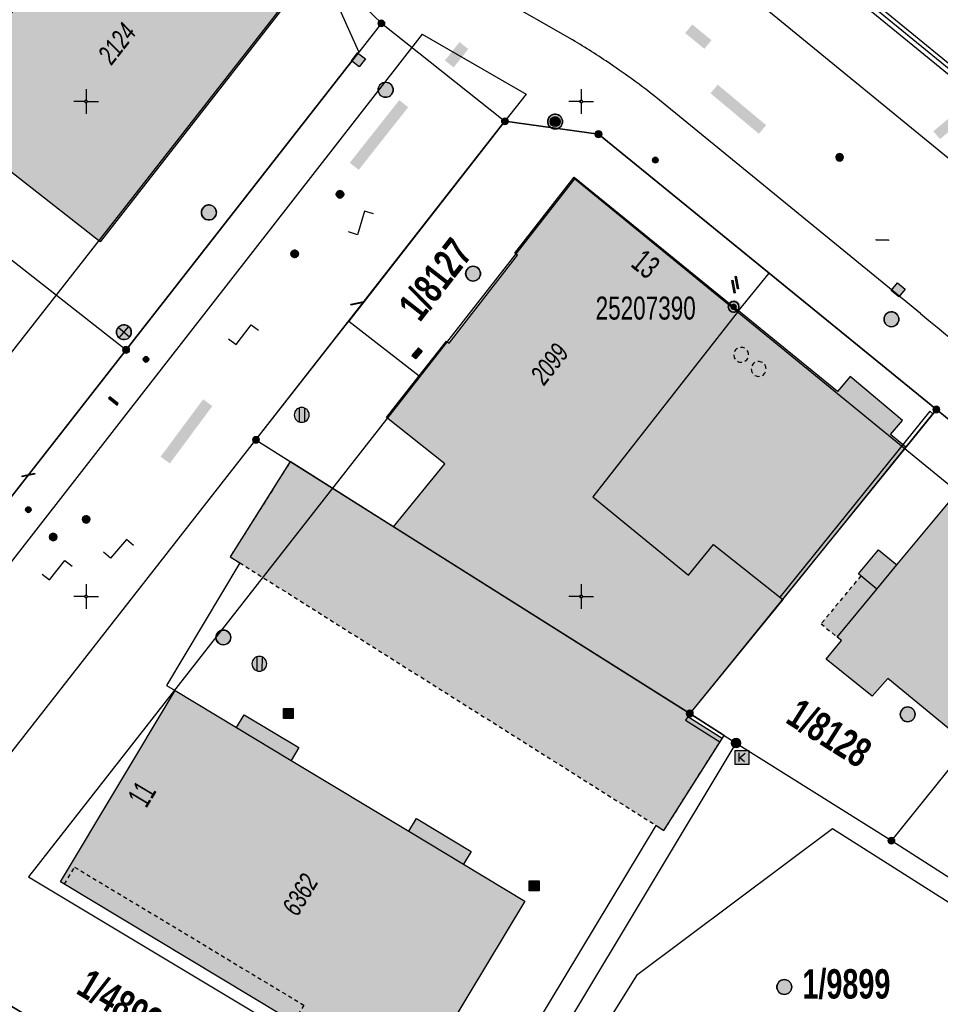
# Model space of a CAD drawing. Header units: metres. Extents: x 2695560 to 2696939, y 1260529 to 1262050.
# Tile 103 of 256: x 2696123 to 2696169, y 1260804 to 1260854. Entities that reach past the tile are written whole.
import ezdxf

# ---------------------------------------------------------------- set-up
doc = ezdxf.new("R2010")
doc.units = ezdxf.units.M
doc.linetypes.add('AUSGEZOGEN', pattern=[0])
doc.linetypes.add('VERDECKT2_S2', pattern=[0.36, 0.2, -0.16])
for name, color, linetype in [('XR$1$AV_Flächen (EO)', 7, 'AUSGEZOGEN'), ('XR$1$AV_Gebäudeflächen (BB)', 7, 'AUSGEZOGEN'), ('XR$1$AV_Gebäudeflächen (EO)', 7, 'AUSGEZOGEN'), ('XR$1$AV_Gebäudeflächen ut.', 7, 'AUSGEZOGEN'), ('XR$1$AV_Grenzpunkte', 7, 'AUSGEZOGEN'), ('XR$1$AV_Grundstück-Nr.', 7, 'AUSGEZOGEN'), ('XR$1$AV_Haus-Nr.', 7, 'AUSGEZOGEN'), ('XR$1$AV_Höhenfixpunkt-Nr.', 7, 'AUSGEZOGEN'), ('XR$1$AV_Höhenfixpunkte', 7, 'AUSGEZOGEN'), ('XR$1$AV_Koordinatennetzpunkte', 7, 'AUSGEZOGEN'), ('XR$1$AV_Linien (BB)', 7, 'AUSGEZOGEN'), ('XR$1$AV_Linien (EO)', 7, 'AUSGEZOGEN'), ('XR$1$AV_Versicherung-Nr.', 7, 'AUSGEZOGEN'), ('XR$1$AW_LK_Einlaufschacht alt', 24, 'AUSGEZOGEN'), ('XR$1$AW_LK_Schachtdeckel', 24, 'AUSGEZOGEN'), ('XR$1$AW_LK_Zwischenpunkt', 24, 'AUSGEZOGEN'), ('XR$1$EW_LK_Knoten', 1, 'AUSGEZOGEN'), ('XR$1$GA_LK_Absperrarmatur', 32, 'AUSGEZOGEN'), ('XR$1$GA_LK_Rohrleitungsteil', 32, 'AUSGEZOGEN'), ('XR$1$Liegenschaftsgrenzen', 7, 'AUSGEZOGEN'), ('XR$1$PFAV', 255, 'AUSGEZOGEN'), ('XR$1$PFAW', 255, 'AUSGEZOGEN'), ('XR$1$PFEW', 255, 'AUSGEZOGEN'), ('XR$1$PFGA', 255, 'AUSGEZOGEN'), ('XR$1$PFWA', 255, 'AUSGEZOGEN'), ('XR$1$PFWFM', 255, 'AUSGEZOGEN'), ('XR$1$RAEW', 8, 'AUSGEZOGEN'), ('XR$1$RP_Abstandslinie', 7, 'AUSGEZOGEN'), ('XR$1$TV_LK_KNOTEN', 92, 'AUSGEZOGEN'), ('XR$1$WA_LK_Absperrarmatur', 171, 'AUSGEZOGEN'), ('XR$1$WA_LK_Hydrant', 171, 'AUSGEZOGEN'), ('XR$1$WA_LK_Rohrleitungsteil', 171, 'AUSGEZOGEN')]:
    doc.layers.add(name, color=color, linetype=linetype)
doc.styles.add('ARIAL', font='arial.ttf')

# ---------------------------------------------------------------- blocks, each defined once
blk = doc.blocks.new('COMPLEXOBJECT_238')
at = {"layer": 'XR$1$AV_Linien (BB)', "color": 7, "linetype": 'AUSGEZOGEN', "transparency": 33554687}
blk.add_line((6135.189, 10795.941), (6118.78, 10805.77), dxfattribs=at)
for centre, radius, start, end in [((6121.152, 10809.627), 4.566, 142.2885, 190.3122), ((6121.077, 10809.631), 4.492, 190.5276, 239.2538)]:
    blk.add_arc(centre, radius, start, end, dxfattribs=at)
blk = doc.blocks.new('COMPLEXOBJECT_599')
at = {"layer": 'XR$1$AV_Linien (BB)', "color": 7, "linetype": 'AUSGEZOGEN', "transparency": 33554687}
for p, q in [((6149.564, 10853.112), (6141.389, 10857.836)), ((6167.13, 10839.287), (6153.761, 10850.226))]:
    blk.add_line(p, q, dxfattribs=at)
for centre, radius, start, end in [((6130.473, 10820.919), 37.428, 55.8429, 59.3305), ((6129.54, 10819.531), 39.101, 51.7234, 55.8542), ((6798.454, 11611.597), 997.513, 230.735726, 231.737349)]:
    blk.add_arc(centre, radius, start, end, dxfattribs=at)
blk = doc.blocks.new('COMPLEXOBJECT_602')
at = {"layer": 'XR$1$AV_Linien (BB)', "color": 7, "linetype": 'AUSGEZOGEN', "transparency": 33554687}
blk.add_line((6151.645, 10860.982), (6171.488, 10844.723), dxfattribs=at)
blk = doc.blocks.new('COMPLEXOBJECT_750')
at = {"layer": 'XR$1$AV_Linien (BB)', "color": 7, "linetype": 'AUSGEZOGEN', "transparency": 33554687}
blk.add_lwpolyline([(6141.964, 10853.394), (6126.897, 10834.036), (6119.732, 10824.869), (6108.796, 10810.927), (6107.243, 10812.163), (6096.974, 10799.065), (6085.814, 10784.805), (6087.413, 10783.575), (6080.465, 10774.677), (6078.882, 10775.96), (6072.646, 10767.981), (6065.439, 10758.784), (6067.022, 10757.527)], dxfattribs=at)
blk = doc.blocks.new('COMPLEXOBJECT_1052')
at = {"layer": 'XR$1$AV_Linien (EO)', "color": 7, "linetype": 'AUSGEZOGEN', "transparency": 33554687}
for points in [[(6157.037, 10861.359), (6180.415, 10842.246), (6187.119, 10836.899), (6199.556, 10827.237), (6208.904, 10821.061)], [(6223.525, 10810.86), (6199.294, 10826.871), (6186.843, 10836.544), (6180.133, 10841.895), (6156.751, 10861.011)]]:
    blk.add_lwpolyline(points, dxfattribs=at)
blk = doc.blocks.new('COMPLEXOBJECT_1330')
at = {"layer": 'XR$1$Liegenschaftsgrenzen', "color": 7, "linetype": 'AUSGEZOGEN', "transparency": 33554687}
blk.add_line((6118.78, 10805.77), (6142.27, 10791.7), dxfattribs=at)
for centre, radius, start, end in [((6121.152, 10809.627), 4.566, 142.2885, 190.3122), ((6121.077, 10809.631), 4.492, 190.5276, 239.2538)]:
    blk.add_arc(centre, radius, start, end, dxfattribs=at)
blk = doc.blocks.new('COMPLEXOBJECT_1355')
at = {"layer": 'XR$1$Liegenschaftsgrenzen', "color": 7, "linetype": 'AUSGEZOGEN', "transparency": 33554687}
blk.add_lwpolyline([(6156.915, 10861.204), (6180.247, 10842.117), (6179.667, 10841.105), (6215.585, 10811.803), (6216.282, 10812.657), (6225.777, 10805.814)], dxfattribs=at)
blk = doc.blocks.new('BAV15')
at = {"layer": 'XR$1$PFAV', "transparency": 33554687}
blk.add_hatch(color=7, dxfattribs=at).paths.add_polyline_path([(0.5, 0), (0.49, 0.1), (0.46, 0.2), (0.41, 0.29), (0.34, 0.36), (0.26, 0.42), (0.17, 0.47), (0.08, 0.49), (-0.03, 0.5), (-0.13, 0.48), (-0.22, 0.45), (-0.31, 0.4), (-0.38, 0.33), (-0.44, 0.24), (-0.48, 0.15), (-0.5, 0.05), (-0.5, -0.05), (-0.48, -0.15), (-0.44, -0.24), (-0.38, -0.33), (-0.31, -0.4), (-0.22, -0.45), (-0.13, -0.48), (-0.03, -0.5), (0.08, -0.49), (0.17, -0.47), (0.26, -0.42), (0.34, -0.36), (0.41, -0.29), (0.46, -0.2), (0.49, -0.1)])
at = {"color": 7, "transparency": 33554687}
for start, end in [(90, 270), (270, 90)]:
    blk.add_arc((0, 0), 0.5, start, end, dxfattribs=at)
at = {"layer": 'XR$1$PFAV', "transparency": 33554687}
blk.add_circle((0, 0), 0.5, dxfattribs=at)
blk = doc.blocks.new('BWAV18')
at = {"true_color": 0x000000, "transparency": 33554687}
blk.add_hatch(color=18, dxfattribs=at).paths.add_polyline_path([(0.3, 0), (0.294, 0.06), (0.276, 0.118), (0.246, 0.171), (0.207, 0.217), (0.159, 0.255), (0.104, 0.281), (0.045, 0.297), (-0.015, 0.3), (-0.075, 0.29), (-0.132, 0.269), (-0.184, 0.237), (-0.228, 0.195), (-0.262, 0.146), (-0.286, 0.09), (-0.298, 0.03), (-0.298, -0.03), (-0.286, -0.09), (-0.262, -0.146), (-0.228, -0.195), (-0.184, -0.237), (-0.132, -0.269), (-0.075, -0.29), (-0.015, -0.3), (0.045, -0.297), (0.104, -0.281), (0.159, -0.255), (0.207, -0.217), (0.246, -0.171), (0.276, -0.118), (0.294, -0.06)])
at = {"layer": 'XR$1$PFAV', "transparency": 33554687}
blk.add_hatch(color=7, dxfattribs=at).paths.add_polyline_path([(0.67, 0), (0.656, 0.135), (0.616, 0.264), (0.55, 0.383), (0.462, 0.486), (0.354, 0.569), (0.233, 0.628), (0.101, 0.662), (-0.034, 0.669), (-0.168, 0.649), (-0.295, 0.602), (-0.41, 0.53), (-0.508, 0.436), (-0.586, 0.325), (-0.639, 0.201), (-0.667, 0.068), (-0.667, -0.068), (-0.639, -0.201), (-0.586, -0.325), (-0.508, -0.436), (-0.41, -0.53), (-0.295, -0.602), (-0.168, -0.649), (-0.034, -0.669), (0.101, -0.662), (0.233, -0.628), (0.354, -0.569), (0.462, -0.486), (0.55, -0.383), (0.616, -0.264), (0.656, -0.135)])
at = {"color": 7, "transparency": 33554687}
for start, end in [(91.19481, 268.80519), (268.80519, 91.19481)]:
    blk.add_arc((0, 0), 0.5, start, end, dxfattribs=at)
at = {"layer": 'XR$1$PFAV', "transparency": 33554687}
blk.add_circle((0, 0), 0.5, dxfattribs=at)
blk = doc.blocks.new('BAV2041')
at = {"color": 7, "transparency": 33554687}
for p, q in [((0, 0.5), (0, 0.05)), ((-0.05, 0), (-0.5, 0)), ((0.05, 0), (0.5, 0)), ((0, -0.05), (0, -0.5))]:
    blk.add_line(p, q, dxfattribs=at)
blk.add_circle((0, 0), 0.05, dxfattribs=at)
for start, end in [(90, 270), (270, 90)]:
    blk.add_arc((0, 0), 0.05, start, end, dxfattribs=at)
blk = doc.blocks.new('BAW2089')
at = {"layer": 'XR$1$PFAW', "transparency": 33554687}
blk.add_hatch(color=7, dxfattribs=at).paths.add_polyline_path([(-0.5, 0.5), (-0.5, -0.5), (0.5, -0.5), (0.5, 0.5)])
at = {"transparency": 33554687}
blk.add_lwpolyline([(-0.5, 0.5), (0.5, 0.5), (0.5, -0.5), (-0.5, -0.5), (-0.5, 0.5)], close=True, dxfattribs=at)
at = {"layer": 'XR$1$PFAW', "transparency": 33554687}
blk.add_lwpolyline([(-0.5, 0.5), (0.5, 0.5), (0.5, -0.5), (-0.5, -0.5), (-0.5, 0.5)], close=True, dxfattribs=at)
blk = doc.blocks.new('BAW2092')
at = {"true_color": 0x000000, "transparency": 33554687}
blk.add_hatch(color=18, dxfattribs=at).paths.add_polyline_path([(-0.03, 0.5), (-0.03, -0.5), (0.03, -0.5), (0.03, 0.5)])
at = {"transparency": 33554687}
blk.add_lwpolyline([(-0.03, 0.5), (0.03, 0.5), (0.03, -0.5), (-0.03, -0.5), (-0.03, 0.5)], close=True, dxfattribs=at)
blk = doc.blocks.new('BAW2095')
at = {"layer": 'XR$1$PFAW', "lineweight": 25, "transparency": 33554687}
blk.add_hatch(color=7, dxfattribs=at).paths.add_polyline_path([(0.497, 0.005), (0.487, 0.106), (0.457, 0.202), (0.408, 0.291), (0.342, 0.368), (0.262, 0.429), (0.171, 0.474), (0.073, 0.499), (-0.028, 0.505), (-0.128, 0.489), (-0.223, 0.454), (-0.309, 0.401), (-0.382, 0.331), (-0.44, 0.248), (-0.48, 0.155), (-0.5, 0.056), (-0.5, -0.045), (-0.48, -0.145), (-0.44, -0.237), (-0.382, -0.321), (-0.309, -0.39), (-0.223, -0.444), (-0.128, -0.479), (-0.028, -0.494), (0.073, -0.489), (0.171, -0.464), (0.262, -0.419), (0.342, -0.357), (0.408, -0.28), (0.457, -0.192), (0.487, -0.095)])
at = {"lineweight": 25, "transparency": 33554687}
for centre, radius, start, end in [((-0.002, 0.002), 0.5, 180.05205, 215.91205), ((0, 0), 0.504, 120.12713, 155.91328), ((-0.003, 0.002), 0.501, 60.02854, 95.96986), ((-0.014, -0.001), 0.511, 0.41441, 35.56352), ((-0.006, -0.008), 0.488, 239.68027, 276.58991), ((-0.003, 0.005), 0.501, 300.03838, 335.76066)]:
    blk.add_arc(centre, radius, start, end, dxfattribs=at)
blk = doc.blocks.new('BAW2093')
at = {"transparency": 33554687}
blk.add_lwpolyline([(-0.375, -0.5), (0, -0.5), (0, 0.5), (0.375, 0.5)], dxfattribs=at)
blk = doc.blocks.new('BAW2082')
at = {"layer": 'XR$1$PFAW', "transparency": 33554687}
blk.add_hatch(color=7, dxfattribs=at).paths.add_polyline_path([(0.509, -0.003), (0.499, 0.098), (0.469, 0.194), (0.42, 0.283), (0.354, 0.359), (0.274, 0.421), (0.183, 0.466), (0.085, 0.491), (-0.016, 0.496), (-0.116, 0.481), (-0.211, 0.446), (-0.297, 0.392), (-0.37, 0.323), (-0.428, 0.24), (-0.468, 0.147), (-0.488, 0.047), (-0.488, -0.054), (-0.468, -0.153), (-0.428, -0.246), (-0.37, -0.329), (-0.297, -0.398), (-0.211, -0.452), (-0.116, -0.487), (-0.016, -0.502), (0.085, -0.497), (0.183, -0.472), (0.274, -0.427), (0.354, -0.366), (0.42, -0.289), (0.469, -0.2), (0.499, -0.104)])
at = {"transparency": 33554687}
for start, end in [(91.19481, 268.80519), (268.80519, 91.19481)]:
    blk.add_arc((0.01, 0), 0.5, start, end, dxfattribs=at)
at = {"layer": 'XR$1$PFAW', "transparency": 33554687}
blk.add_circle((0.009, -0.003), 0.5, dxfattribs=at)
blk = doc.blocks.new('BAW2090')
at = {"layer": 'XR$1$PFAW', "lineweight": 25, "transparency": 33554687}
blk.add_hatch(color=7, dxfattribs=at).paths.add_polyline_path([(0.5, 0), (0.49, 0.101), (0.459, 0.197), (0.41, 0.286), (0.344, 0.362), (0.264, 0.424), (0.174, 0.469), (0.076, 0.494), (-0.025, 0.499), (-0.125, 0.484), (-0.22, 0.449), (-0.306, 0.395), (-0.379, 0.326), (-0.437, 0.243), (-0.477, 0.15), (-0.497, 0.051), (-0.497, -0.051), (-0.477, -0.15), (-0.437, -0.243), (-0.379, -0.326), (-0.306, -0.395), (-0.22, -0.449), (-0.125, -0.484), (-0.025, -0.499), (0.076, -0.494), (0.174, -0.469), (0.264, -0.424), (0.344, -0.362), (0.41, -0.286), (0.459, -0.197), (0.49, -0.101)])
at = {"lineweight": 25, "transparency": 33554687}
for p, q in [((-0.177, 0.468), (-0.177, -0.468)), ((0.179, 0.467), (0.177, -0.468))]:
    blk.add_line(p, q, dxfattribs=at)
for start, end in [(90, 180), (180, 270), (0, 90), (270, 0)]:
    blk.add_arc((0, 0), 0.5, start, end, dxfattribs=at)
blk = doc.blocks.new('BAW2088')
at = {"layer": 'XR$1$PFAW', "transparency": 33554687}
blk.add_hatch(color=253, dxfattribs=at).paths.add_polyline_path([(0.51, 0), (0.5, 0.101), (0.47, 0.197), (0.421, 0.286), (0.355, 0.362), (0.275, 0.424), (0.184, 0.469), (0.086, 0.494), (-0.015, 0.499), (-0.115, 0.484), (-0.21, 0.449), (-0.296, 0.395), (-0.369, 0.326), (-0.427, 0.243), (-0.467, 0.15), (-0.487, 0.051), (-0.487, -0.051), (-0.467, -0.15), (-0.427, -0.243), (-0.369, -0.326), (-0.296, -0.395), (-0.21, -0.449), (-0.115, -0.484), (-0.015, -0.499), (0.086, -0.494), (0.184, -0.469), (0.275, -0.424), (0.355, -0.362), (0.421, -0.286), (0.47, -0.197), (0.5, -0.101)])
at = {"transparency": 33554687}
for start, end in [(91.19481, 268.80519), (268.80519, 91.19481)]:
    blk.add_arc((0.01, 0), 0.5, start, end, dxfattribs=at)
at = {"layer": 'XR$1$PFAW', "transparency": 33554687}
blk.add_circle((0.01, 0), 0.5, dxfattribs=at)
blk = doc.blocks.new('BWA2013')
at = {"true_color": 0x000000, "transparency": 33554687}
blk.add_hatch(color=18, dxfattribs=at).paths.add_polyline_path([(-0.291, -0.409), (0.352, 0.357), (0.291, 0.409), (-0.352, -0.357)])
at = {"transparency": 33554687}
blk.add_lwpolyline([(-0.291, -0.409), (-0.352, -0.357), (0.291, 0.409), (0.352, 0.357), (-0.291, -0.409)], close=True, dxfattribs=at)
blk = doc.blocks.new('BWA2009')
at = {"true_color": 0x000000, "transparency": 33554687}
blk.add_hatch(color=18, dxfattribs=at).paths.add_polyline_path([(0.333, 0), (0.327, 0.067), (0.306, 0.131), (0.274, 0.19), (0.23, 0.242), (0.176, 0.283), (0.116, 0.313), (0.05, 0.329), (-0.017, 0.333), (-0.084, 0.323), (-0.147, 0.299), (-0.204, 0.264), (-0.253, 0.217), (-0.291, 0.162), (-0.318, 0.1), (-0.332, 0.034), (-0.332, -0.034), (-0.318, -0.1), (-0.291, -0.162), (-0.253, -0.217), (-0.204, -0.264), (-0.147, -0.299), (-0.084, -0.323), (-0.017, -0.333), (0.05, -0.329), (0.116, -0.313), (0.176, -0.283), (0.23, -0.242), (0.274, -0.19), (0.306, -0.131), (0.327, -0.067)])
at = {"layer": 'XR$1$PFWA', "transparency": 33554687}
blk.add_hatch(color=7, dxfattribs=at).paths.add_polyline_path([(0.5, 0), (0.49, 0.101), (0.459, 0.197), (0.41, 0.286), (0.344, 0.362), (0.264, 0.424), (0.174, 0.469), (0.076, 0.494), (-0.025, 0.499), (-0.125, 0.484), (-0.22, 0.449), (-0.306, 0.395), (-0.379, 0.326), (-0.437, 0.243), (-0.477, 0.15), (-0.497, 0.051), (-0.497, -0.051), (-0.477, -0.15), (-0.437, -0.243), (-0.379, -0.326), (-0.306, -0.395), (-0.22, -0.449), (-0.125, -0.484), (-0.025, -0.499), (0.076, -0.494), (0.174, -0.469), (0.264, -0.424), (0.344, -0.362), (0.41, -0.286), (0.459, -0.197), (0.49, -0.101)])
at = {"transparency": 33554687}
blk.add_circle((0, 0), 0.333, dxfattribs=at)
for start, end in [(90, 180), (180, 270), (0, 90), (270, 0)]:
    blk.add_arc((0, 0), 0.5, start, end, dxfattribs=at)
at = {"layer": 'XR$1$PFWA', "transparency": 33554687}
blk.add_circle((0, 0), 0.5, dxfattribs=at)
blk = doc.blocks.new('BWA965')
at = {"layer": 'XR$1$PFWA', "transparency": 33554687}
blk.add_hatch(color=7, dxfattribs=at).paths.add_polyline_path([(0, 0.5), (-0.05, 0.5), (-0.1, 0.49), (-0.15, 0.48), (-0.2, 0.46), (-0.24, 0.44), (-0.29, 0.41), (-0.33, 0.38), (-0.36, 0.34), (-0.4, 0.31), (-0.42, 0.26), (-0.45, 0.22), (-0.47, 0.17), (-0.48, 0.13), (-0.49, 0.08), (-0.5, 0.03), (-0.5, -0.03), (-0.49, -0.08), (-0.48, -0.13), (-0.47, -0.17), (-0.45, -0.22), (-0.42, -0.26), (-0.4, -0.31), (-0.36, -0.34), (-0.33, -0.38), (-0.29, -0.41), (-0.24, -0.44), (-0.2, -0.46), (-0.15, -0.48), (-0.1, -0.49), (-0.05, -0.5), (0, -0.5), (0.05, -0.5), (0.1, -0.49), (0.15, -0.48), (0.2, -0.46), (0.24, -0.44), (0.29, -0.41), (0.33, -0.38), (0.36, -0.34), (0.4, -0.31), (0.42, -0.26), (0.45, -0.22), (0.47, -0.17), (0.48, -0.13), (0.49, -0.08), (0.5, -0.03), (0.5, 0.03), (0.49, 0.08), (0.48, 0.13), (0.47, 0.17), (0.45, 0.22), (0.42, 0.26), (0.4, 0.31), (0.36, 0.34), (0.33, 0.38), (0.29, 0.41), (0.24, 0.44), (0.2, 0.46), (0.15, 0.48), (0.1, 0.49), (0.05, 0.5)])
at = {"transparency": 33554687}
blk.add_line((0, 0.5), (0, -0.5), dxfattribs=at)
for start, end in [(90, 270), (270, 90)]:
    blk.add_arc((0, 0), 0.5, start, end, dxfattribs=at)
blk = doc.blocks.new('BWA2012')
at = {"layer": 'XR$1$PFWA', "transparency": 33554687}
blk.add_hatch(color=7, dxfattribs=at).paths.add_polyline_path([(0.5, 0), (0.49, 0.1), (0.46, 0.2), (0.41, 0.29), (0.34, 0.36), (0.26, 0.42), (0.17, 0.47), (0.08, 0.49), (-0.03, 0.5), (-0.13, 0.48), (-0.22, 0.45), (-0.31, 0.4), (-0.38, 0.33), (-0.44, 0.24), (-0.48, 0.15), (-0.5, 0.05), (-0.5, -0.05), (-0.48, -0.15), (-0.44, -0.24), (-0.38, -0.33), (-0.31, -0.4), (-0.22, -0.45), (-0.13, -0.48), (-0.03, -0.5), (0.08, -0.49), (0.17, -0.47), (0.26, -0.42), (0.34, -0.36), (0.41, -0.29), (0.46, -0.2), (0.49, -0.1)])
at = {"transparency": 33554687}
blk.add_line((0.35, 0.35), (-0.35, -0.35), dxfattribs=at)
for start, end in [(45, 225), (225, 45)]:
    blk.add_arc((0, 0), 0.5, start, end, dxfattribs=at)
at = {"layer": 'XR$1$PFWA', "transparency": 33554687}
blk.add_circle((0, 0), 0.5, dxfattribs=at)
blk = doc.blocks.new('BGA2013')
at = {"transparency": 33554687}
blk.add_hatch(color=36, dxfattribs=at).paths.add_polyline_path([(-0.291, -0.409), (0.352, 0.357), (0.291, 0.409), (-0.352, -0.357)])
at = {"color": 32, "transparency": 33554687}
blk.add_lwpolyline([(-0.291, -0.409), (-0.352, -0.357), (0.291, 0.409), (0.352, 0.357), (-0.291, -0.409)], close=True, dxfattribs=at)
blk = doc.blocks.new('BGA996')
at = {"layer": 'XR$1$PFGA', "transparency": 33554687}
blk.add_hatch(color=7, dxfattribs=at).paths.add_polyline_path([(-0.25, -0.5), (0.25, -0.5), (0.25, 0.5), (-0.25, 0.5)])
at = {"color": 32, "transparency": 33554687}
for p, q in [((-0.25, 0.5), (-0.25, -0.5)), ((0.25, 0.5), (0.25, -0.5))]:
    blk.add_line(p, q, dxfattribs=at)
at = {"layer": 'XR$1$PFGA', "transparency": 33554687}
blk.add_lwpolyline([(-0.25, -0.5), (0.25, -0.5), (0.25, 0.5), (-0.25, 0.5), (-0.25, -0.5)], close=True, dxfattribs=at)
blk = doc.blocks.new('BGA965')
at = {"layer": 'XR$1$PFGA', "transparency": 33554687}
blk.add_hatch(color=7, dxfattribs=at).paths.add_polyline_path([(0.5, 0), (0.49, 0.1), (0.46, 0.2), (0.41, 0.29), (0.34, 0.36), (0.26, 0.42), (0.17, 0.47), (0.08, 0.49), (-0.03, 0.5), (-0.13, 0.48), (-0.22, 0.45), (-0.31, 0.4), (-0.38, 0.33), (-0.44, 0.24), (-0.48, 0.15), (-0.5, 0.05), (-0.5, -0.05), (-0.48, -0.15), (-0.44, -0.24), (-0.38, -0.33), (-0.31, -0.4), (-0.22, -0.45), (-0.13, -0.48), (-0.03, -0.5), (0.08, -0.49), (0.17, -0.47), (0.26, -0.42), (0.34, -0.36), (0.41, -0.29), (0.46, -0.2), (0.49, -0.1)])
at = {"color": 32, "transparency": 33554687}
blk.add_line((0, 0.5), (0, -0.5), dxfattribs=at)
for start, end in [(90, 270), (270, 90)]:
    blk.add_arc((0, 0), 0.5, start, end, dxfattribs=at)
at = {"layer": 'XR$1$PFGA', "transparency": 33554687}
blk.add_circle((0, 0), 0.5, dxfattribs=at)
blk = doc.blocks.new('BEWLP2549_S')
at = {"layer": 'XR$1$PFEW', "transparency": 33554687}
blk.add_hatch(color=7, dxfattribs=at).paths.add_polyline_path([(0.5, 0), (0.49, 0.101), (0.459, 0.197), (0.41, 0.286), (0.344, 0.362), (0.264, 0.424), (0.174, 0.469), (0.076, 0.494), (-0.025, 0.499), (-0.125, 0.484), (-0.22, 0.449), (-0.306, 0.395), (-0.379, 0.326), (-0.437, 0.243), (-0.477, 0.15), (-0.497, 0.051), (-0.497, -0.051), (-0.477, -0.15), (-0.437, -0.243), (-0.379, -0.326), (-0.306, -0.395), (-0.22, -0.449), (-0.125, -0.484), (-0.025, -0.499), (0.076, -0.494), (0.174, -0.469), (0.264, -0.424), (0.344, -0.362), (0.41, -0.286), (0.459, -0.197), (0.49, -0.101)])
at = {"color": 1, "transparency": 33554687}
for p, q in [((0.354, -0.354), (-0.354, 0.354)), ((-0.354, -0.354), (0.354, 0.354))]:
    blk.add_line(p, q, dxfattribs=at)
for start, end in [(91.38095, 268.61905), (268.61905, 91.38095)]:
    blk.add_arc((0, 0), 0.5, start, end, dxfattribs=at)
at = {"layer": 'XR$1$PFEW', "transparency": 33554687}
blk.add_circle((0, 0), 0.5, dxfattribs=at)
blk = doc.blocks.new('BEW957')
at = {"layer": 'XR$1$RAEW', "transparency": 33554687}
blk.add_hatch(color=1, dxfattribs=at).paths.add_polyline_path([(-0.5, 0), (-0.5, -0.05), (-0.49, -0.1), (-0.48, -0.15), (-0.46, -0.2), (-0.44, -0.24), (-0.41, -0.29), (-0.38, -0.33), (-0.34, -0.36), (-0.31, -0.4), (-0.26, -0.42), (-0.22, -0.45), (-0.17, -0.47), (-0.13, -0.48), (-0.08, -0.49), (-0.03, -0.5), (0.03, -0.5), (0.08, -0.49), (0.13, -0.48), (0.17, -0.47), (0.22, -0.45), (0.26, -0.42), (0.31, -0.4), (0.34, -0.36), (0.38, -0.33), (0.41, -0.29), (0.44, -0.24), (0.46, -0.2), (0.48, -0.15), (0.49, -0.1), (0.5, -0.05), (0.5, 0), (0.5, 0.05), (0.49, 0.1), (0.48, 0.15), (0.46, 0.2), (0.44, 0.24), (0.41, 0.29), (0.38, 0.33), (0.34, 0.36), (0.31, 0.4), (0.26, 0.42), (0.22, 0.45), (0.17, 0.47), (0.13, 0.48), (0.08, 0.49), (0.03, 0.5), (-0.03, 0.5), (-0.08, 0.49), (-0.13, 0.48), (-0.17, 0.47), (-0.22, 0.45), (-0.26, 0.42), (-0.31, 0.4), (-0.34, 0.36), (-0.38, 0.33), (-0.41, 0.29), (-0.44, 0.24), (-0.46, 0.2), (-0.48, 0.15), (-0.49, 0.1), (-0.5, 0.05)])
at = {"color": 1, "transparency": 33554687}
for start, end in [(90, 180), (180, 270), (0, 90), (270, 0)]:
    blk.add_arc((0, 0), 0.5, start, end, dxfattribs=at)
at = {"layer": 'XR$1$RAEW', "color": 1, "transparency": 33554687}
blk.add_circle((0, 0), 0.5, dxfattribs=at)
blk = doc.blocks.new('BEWG5')
at = {"transparency": 33554687}
blk.add_hatch(color=1, dxfattribs=at).paths.add_polyline_path([(-0.083375, -0.5), (0.083375, -0.5), (0.083375, 0.5), (-0.083375, 0.5)])
at = {"color": 1, "transparency": 33554687}
blk.add_lwpolyline([(-0.083375, -0.5), (0.083375, -0.5), (0.083375, 0.5), (-0.083375, 0.5), (-0.083375, -0.5)], close=True, dxfattribs=at)
blk = doc.blocks.new('BTV1')
at = {"layer": 'XR$1$PFWFM', "transparency": 33554687}
blk.add_hatch(color=7, dxfattribs=at).paths.add_polyline_path([(-0.5, 0.5), (-0.5, -0.5), (0.5, -0.5), (0.5, 0.5)])
at = {"color": 92, "transparency": 33554687}
for p, q in [((-0.219, 0.321), (-0.219, -0.298)), ((-0.208, -0.05), (0.23, 0.31)), ((-0.159, 0.001), (0.192, -0.283))]:
    blk.add_line(p, q, dxfattribs=at)
blk.add_polyline3d([(-0.5, 0.5, 0.993), (0.5, 0.5, 0.993), (0.5, -0.5, 0.993), (-0.5, -0.5, 0.993)], close=True, dxfattribs=at)

msp = doc.modelspace()

# ---------------------------------------------------------------- hatches: boundary and pattern name
at = {"transparency": 33554687}
for points in [[(2696156.577, 1260853.703), (2696156.218, 1260853.266), (2696157.187, 1260852.471), (2696157.546, 1260852.908)], [(2696144.089, 1260851.886), (2696144.532, 1260851.533), (2696145.269, 1260852.46), (2696144.826, 1260852.813)], [(2696157.863, 1260850.66), (2696157.498, 1260850.224), (2696159.943, 1260848.18), (2696160.308, 1260848.616)], [(2696139.284, 1260846.717), (2696139.737, 1260846.359), (2696142.236, 1260849.523), (2696141.783, 1260849.881)], [(2696168.751, 1260848.306), (2696169.084, 1260847.911), (2696170.137, 1260848.798), (2696169.804, 1260849.193)], [(2696151.698, 1260839.384), (2696151.698, 1260838.781), (2696155.507, 1260838.781), (2696155.507, 1260839.384)], [(2696129.735, 1260831.874), (2696130.198, 1260831.531), (2696132.345, 1260834.428), (2696131.882, 1260834.771)]]:
    msp.add_hatch(color=7, dxfattribs=at).paths.add_polyline_path(points)
at = {"layer": 'XR$1$AV_Gebäudeflächen (BB)', "true_color": 0xd2d2d2, "transparency": 33554687}
for points in [[(2696126.674, 1260842.727), (2696137.513, 1260856.619), (2696129.299, 1260863.361), (2696124.768, 1260857.548), (2696124.586, 1260857.69), (2696122.498, 1260855.048), (2696122.699, 1260854.892), (2696118.322, 1260849.276)], [(2696158.913, 1260839.239), (2696150.618, 1260845.992), (2696147.612, 1260842.159), (2696147.746, 1260842.054), (2696144.3, 1260837.6), (2696144.167, 1260837.705), (2696142.785, 1260835.953), (2696141.132, 1260833.857), (2696144.083, 1260831.511), (2696141.498, 1260828.33), (2696156.45, 1260818.9), (2696161.147, 1260824.659), (2696157.651, 1260827.445), (2696156.388, 1260825.896), (2696151.554, 1260829.839)], [(2696170.52, 1260817.32), (2696176.64, 1260824.72), (2696170.013, 1260830.144), (2696166.907, 1260826.402), (2696165.983, 1260827.168), (2696164.974, 1260825.952), (2696165.09, 1260825.856), (2696165.898, 1260825.186), (2696163.886, 1260822.762), (2696164.105, 1260822.583), (2696163.338, 1260821.645), (2696165.663, 1260819.77), (2696166.445, 1260820.676)], [(2696130.464, 1260820.063), (2696124.686, 1260810.4), (2696142.317, 1260799.783), (2696148.125, 1260809.428), (2696145.027, 1260811.293), (2696145.414, 1260811.936), (2696142.656, 1260813.597), (2696142.269, 1260812.954), (2696136.324, 1260816.534), (2696136.71, 1260817.177), (2696133.952, 1260818.838), (2696133.565, 1260818.196)]]:
    msp.add_hatch(color=254, dxfattribs=at).paths.add_polyline_path(points)
at = {"layer": 'XR$1$AV_Gebäudeflächen (EO)', "true_color": 0xebebeb, "transparency": 33554687}
for points in [[(2696133.247, 1260826.815), (2696133.731, 1260826.51), (2696154.746, 1260813.248), (2696155.148, 1260812.995), (2696158.082, 1260817.645), (2696156.348, 1260818.74), (2696156.45, 1260818.9), (2696141.498, 1260828.33), (2696136.283, 1260831.626), (2696136.166, 1260831.44)], [(2696163.886, 1260822.762), (2696165.898, 1260825.186), (2696165.09, 1260825.856), (2696163.079, 1260823.433)]]:
    msp.add_hatch(color=7, dxfattribs=at).paths.add_polyline_path(points)
at = {"layer": 'XR$1$AV_Gebäudeflächen ut.', "true_color": 0xf5f5f5, "transparency": 33554687}
msp.add_hatch(color=7, dxfattribs=at).paths.add_polyline_path([(2696161.147, 1260824.659), (2696167.361, 1260832.361), (2696166.587, 1260832.992), (2696167.185, 1260833.701), (2696164.547, 1260835.925), (2696163.914, 1260835.167), (2696158.913, 1260839.239), (2696151.554, 1260829.839), (2696156.388, 1260825.896), (2696157.651, 1260827.445)])

# ---------------------------------------------------------------- linework, layer by layer
at = {"layer": 'XR$1$AV_Flächen (EO)', "color": 7, "linetype": 'AUSGEZOGEN', "transparency": 33554687}
msp.add_line((2696163.914, 1260835.167), (2696158.913, 1260839.239), dxfattribs=at)
for points in [[(2696158.913, 1260839.239), (2696151.554, 1260829.839), (2696156.388, 1260825.896), (2696157.651, 1260827.445), (2696161.147, 1260824.659)], [(2696166.587, 1260832.992), (2696167.185, 1260833.701), (2696164.547, 1260835.925), (2696163.914, 1260835.167)], [(2696161.147, 1260824.659), (2696167.361, 1260832.361), (2696166.587, 1260832.992)], [(2696158.082, 1260817.645), (2696156.348, 1260818.74), (2696156.45, 1260818.9), (2696141.498, 1260828.33), (2696136.283, 1260831.626)], [(2696163.886, 1260822.762), (2696165.898, 1260825.186), (2696165.09, 1260825.856)]]:
    msp.add_lwpolyline(points, dxfattribs=at)
msp.add_lwpolyline([(2696168.568, 1260834.168), (2696160.991, 1260824.785), (2696161.147, 1260824.659), (2696168.724, 1260834.042), (2696168.568, 1260834.168)], close=True, dxfattribs=at)
at = {"layer": 'XR$1$AV_Flächen (EO)', "color": 7, "linetype": 'VERDECKT2_S2', "transparency": 33554687}
for points in [[(2696136.283, 1260831.626), (2696136.166, 1260831.44), (2696133.247, 1260826.815)], [(2696133.247, 1260826.815), (2696133.731, 1260826.51), (2696154.746, 1260813.248), (2696155.148, 1260812.995), (2696158.082, 1260817.645)], [(2696165.09, 1260825.856), (2696163.079, 1260823.433), (2696163.886, 1260822.762)]]:
    msp.add_lwpolyline(points, dxfattribs=at)
at = {"layer": 'XR$1$AV_Linien (BB)', "color": 7, "linetype": 'AUSGEZOGEN', "transparency": 33554687}
for p, q in [((2696147.12, 1260848.81), (2696139.24, 1260838.723)), ((2696158.913, 1260839.239), (2696160.459, 1260841.137)), ((2696168.9, 1260834.26), (2696160.459, 1260841.137)), ((2696134.55, 1260832.72), (2696139.24, 1260838.723)), ((2696139.24, 1260838.723), (2696142.785, 1260835.953)), ((2696161.147, 1260824.659), (2696168.9, 1260834.26)), ((2696118.51, 1260812.23), (2696134.55, 1260832.72)), ((2696161.147, 1260824.659), (2696156.45, 1260818.9)), ((2696142.09, 1260792.198), (2696154.746, 1260813.248))]:
    msp.add_line(p, q, dxfattribs=at)
for points in [[(2696145.12, 1260872.125), (2696152.989, 1260865.341), (2696158.007, 1260861.169), (2696181.385, 1260842.056), (2696188.089, 1260836.709), (2696200.526, 1260827.047), (2696209.874, 1260820.871), (2696210.167, 1260820.677)], [(2696122.09, 1260869.97), (2696137.73, 1260856.82), (2696139.739, 1260852.301)], [(2696142.934, 1260853.204), (2696148.189, 1260850.179), (2696147.12, 1260848.81)], [(2696110.641, 1260815.196), (2696110.7, 1260815.15), (2696119.39, 1260826.27), (2696127.99, 1260837.27), (2696139.739, 1260852.301)], [(2696160.459, 1260841.137), (2696151.84, 1260848.16), (2696147.12, 1260848.81)], [(2696142.785, 1260835.953), (2696144.167, 1260837.705), (2696144.3, 1260837.6), (2696147.746, 1260842.054), (2696147.612, 1260842.159), (2696150.618, 1260845.992), (2696158.913, 1260839.239)], [(2696158.913, 1260839.239), (2696151.554, 1260829.839), (2696156.388, 1260825.896), (2696157.651, 1260827.445), (2696161.147, 1260824.659)], [(2696156.45, 1260818.9), (2696141.498, 1260828.33), (2696144.083, 1260831.511), (2696141.132, 1260833.857), (2696142.785, 1260835.953)], [(2696190.33, 1260816.79), (2696178.23, 1260826.65), (2696168.9, 1260834.26)], [(2696134.55, 1260832.72), (2696136.283, 1260831.626), (2696133.247, 1260826.815), (2696133.731, 1260826.51), (2696130.03, 1260820.311), (2696130.464, 1260820.063)], [(2696170.52, 1260817.32), (2696166.445, 1260820.676), (2696165.663, 1260819.77), (2696163.338, 1260821.645), (2696164.105, 1260822.583), (2696163.886, 1260822.762), (2696165.898, 1260825.186), (2696165.09, 1260825.856), (2696164.974, 1260825.952), (2696165.983, 1260827.168), (2696166.907, 1260826.402), (2696170.013, 1260830.144), (2696176.64, 1260824.72)], [(2696142.317, 1260799.783), (2696124.686, 1260810.4), (2696130.464, 1260820.063)], [(2696130.464, 1260820.063), (2696133.565, 1260818.196), (2696133.952, 1260818.838), (2696136.71, 1260817.177), (2696136.324, 1260816.534), (2696142.269, 1260812.954), (2696142.656, 1260813.597), (2696145.414, 1260811.936), (2696145.027, 1260811.293), (2696148.125, 1260809.428), (2696142.317, 1260799.783)], [(2696154.746, 1260813.248), (2696155.148, 1260812.995), (2696158.18, 1260817.798), (2696156.45, 1260818.9)], [(2696186.051, 1260784.702), (2696192.234, 1260794.951), (2696163.657, 1260813.082), (2696153.765, 1260805.669), (2696144.475, 1260790.77)]]:
    msp.add_lwpolyline(points, dxfattribs=at)
msp.add_lwpolyline([(2696126.674, 1260842.727), (2696118.322, 1260849.276), (2696122.699, 1260854.892), (2696122.498, 1260855.048), (2696124.586, 1260857.69), (2696124.768, 1260857.548), (2696129.299, 1260863.361), (2696137.513, 1260856.619), (2696126.674, 1260842.727)], close=True, dxfattribs=at)
at = {"layer": 'XR$1$AV_Linien (EO)', "color": 7, "linetype": 'AUSGEZOGEN', "transparency": 33554687}
for p, q in [((2696165.898, 1260825.186), (2696166.907, 1260826.402)), ((2696133.565, 1260818.196), (2696136.324, 1260816.534)), ((2696142.269, 1260812.954), (2696145.027, 1260811.293))]:
    msp.add_line(p, q, dxfattribs=at)
msp.add_lwpolyline([(2696156.348, 1260818.74), (2696156.241, 1260818.571), (2696157.975, 1260817.476)], dxfattribs=at)
at = {"layer": 'XR$1$AV_Linien (EO)', "color": 7, "linetype": 'VERDECKT2_S2', "transparency": 33554687}
msp.add_lwpolyline([(2696124.874, 1260810.287), (2696125.392, 1260811.146), (2696136.966, 1260804.176), (2696136.621, 1260803.604), (2696137.35, 1260803.165), (2696137.691, 1260803.732), (2696142.66, 1260800.74), (2696142.146, 1260799.886)], dxfattribs=at)
at = {"layer": 'XR$1$Liegenschaftsgrenzen', "color": 7, "linetype": 'AUSGEZOGEN', "transparency": 33554687}
for p, q in [((2696140.88, 1260853.76), (2696127.99, 1260837.27)), ((2696140.88, 1260853.76), (2696147.12, 1260848.81)), ((2696108.48, 1260852.56), (2696127.99, 1260837.27)), ((2696134.55, 1260832.72), (2696147.12, 1260848.81)), ((2696127.99, 1260837.27), (2696119.39, 1260826.27)), ((2696168.9, 1260834.26), (2696156.45, 1260818.9)), ((2696168.9, 1260834.26), (2696178.23, 1260826.65)), ((2696118.51, 1260812.23), (2696134.55, 1260832.72)), ((2696134.55, 1260832.72), (2696156.45, 1260818.9)), ((2696156.45, 1260818.9), (2696158.79, 1260817.41)), ((2696143.24, 1260791.51), (2696158.79, 1260817.41)), ((2696158.79, 1260817.41), (2696166.63, 1260812.48)), ((2696166.63, 1260812.48), (2696178.985, 1260804.604))]:
    msp.add_line(p, q, dxfattribs=at)
for points in [[(2696122.09, 1260869.97), (2696137.73, 1260856.82), (2696140.88, 1260853.76)], [(2696147.12, 1260848.81), (2696151.84, 1260848.16), (2696168.9, 1260834.26)], [(2696178.23, 1260826.65), (2696176.64, 1260824.72), (2696170.52, 1260817.32), (2696166.63, 1260812.48)]]:
    msp.add_lwpolyline(points, dxfattribs=at)
at = {"layer": 'XR$1$RP_Abstandslinie', "color": 7, "linetype": 'AUSGEZOGEN', "transparency": 33554687}
for points in [[(2696030.82, 1260785.39), (2696062.27, 1260760.51), (2696087.44, 1260792.69), (2696112.69, 1260824.99), (2696137.47, 1260856.66), (2696106.51, 1260881.97)], [(2696213.61, 1260794.41), (2696182.25, 1260820.05), (2696150.63, 1260845.9), (2696123.06, 1260810.65)], [(2696123.06, 1260810.65), (2696147.01, 1260796.27), (2696173.64, 1260780.3)]]:
    msp.add_lwpolyline(points, dxfattribs=at)

# ---------------------------------------------------------------- block references
at = {"layer": 'XR$1$AV_Grenzpunkte', "color": 7, "linetype": 'AUSGEZOGEN', "lineweight": -3, "transparency": 33554687}
for p, xscale, yscale in [((2696140.88, 1260853.76), 0.3249999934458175, 0.3249999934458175), ((2696147.12, 1260848.81), 0.3249999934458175, 0.3249999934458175), ((2696151.84, 1260848.16), 0.3249999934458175, 0.3249999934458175), ((2696127.99, 1260837.27), 0.3249999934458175, 0.3249999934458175), ((2696168.9, 1260834.26), 0.3249999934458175, 0.3249999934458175), ((2696134.55, 1260832.72), 0.3249999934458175, 0.3249999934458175), ((2696156.45, 1260818.9), 0.3249999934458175, 0.3249999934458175), ((2696158.79, 1260817.41), 0.4549999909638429, 0.4549999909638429), ((2696166.63, 1260812.48), 0.3249999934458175, 0.3249999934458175)]:
    msp.add_blockref('BAV15', p, dxfattribs=dict(at, xscale=xscale, yscale=yscale))
at = {"layer": 'XR$1$AV_Höhenfixpunkte', "color": 7, "linetype": 'AUSGEZOGEN', "lineweight": -3, "transparency": 33554687, "xscale": 0.5399999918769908, "yscale": 0.5399999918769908}
msp.add_blockref('BWAV18', (2696158.665, 1260839.441, 440.925), dxfattribs=at)
at = {"layer": 'XR$1$AV_Koordinatennetzpunkte', "color": 7, "linetype": 'AUSGEZOGEN', "lineweight": -3, "transparency": 33554687, "xscale": 1.25, "yscale": 1.25}
for p in [(2696125.97, 1260849.81), (2696150.97, 1260849.81), (2696125.97, 1260824.81), (2696150.97, 1260824.81)]:
    msp.add_blockref('BAV2041', p, dxfattribs=at)
at = {"layer": 'XR$1$AV_Linien (BB)', "color": 7, "linetype": 'AUSGEZOGEN', "lineweight": -3, "transparency": 33554687}
for name in ['COMPLEXOBJECT_599', 'COMPLEXOBJECT_602', 'COMPLEXOBJECT_750', 'COMPLEXOBJECT_238']:
    msp.add_blockref(name, (2690000.97, 1249999.81), dxfattribs=at)
at = {"layer": 'XR$1$AV_Linien (EO)', "color": 7, "linetype": 'AUSGEZOGEN', "lineweight": -3, "transparency": 33554687}
msp.add_blockref('COMPLEXOBJECT_1052', (2690000.97, 1249999.81), dxfattribs=at)
at = {"layer": 'XR$1$AW_LK_Einlaufschacht alt', "color": 24, "linetype": 'AUSGEZOGEN', "lineweight": -3, "transparency": 33554687, "xscale": 0.5000000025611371, "yscale": 0.5000000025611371}
for p, rotation in [((2696139.722, 1260851.916), 51.98544311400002), ((2696166.97, 1260840.303), 320.708496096)]:
    msp.add_blockref('BAW2089', p, dxfattribs=dict(at, rotation=rotation))
for p in [(2696136.182, 1260818.896), (2696148.589, 1260810.199)]:
    msp.add_blockref('BAW2089', p, dxfattribs=at)
at = {"layer": 'XR$1$AW_LK_Schachtdeckel', "color": 24, "linetype": 'AUSGEZOGEN', "lineweight": -3, "transparency": 33554687}
for name, p, xscale, yscale, rotation in [('BAW2088', (2696141.093, 1260850.396), 0.7578193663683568, 0.7578193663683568, 52.12122010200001), ('BAW2088', (2696132.175, 1260844.214), 0.7578193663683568, 0.7578193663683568, 231.913403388), ('BAW2082', (2696166.637, 1260838.808), 0.7499999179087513, 0.7499999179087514, 140.828124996)]:
    msp.add_blockref(name, p, dxfattribs=dict(at, xscale=xscale, yscale=yscale, rotation=rotation))
for name, p, xscale, yscale in [('BAW2082', (2696145.504, 1260841.118), 0.7499999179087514, 0.7499999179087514), ('BAW2090', (2696136.86, 1260833.984), 0.7499999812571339, 0.7499999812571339), ('BAW2082', (2696132.895, 1260822.743), 0.7499999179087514, 0.7499999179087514), ('BAW2090', (2696134.719, 1260821.411), 0.7499999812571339, 0.7499999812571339), ('BAW2082', (2696167.444, 1260818.859), 0.7499999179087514, 0.7499999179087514), ('BAW2082', (2696161.215, 1260805.088), 0.7499999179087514, 0.7499999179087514)]:
    msp.add_blockref(name, p, dxfattribs=dict(at, xscale=xscale, yscale=yscale))
at = {"layer": 'XR$1$AW_LK_Zwischenpunkt', "color": 24, "linetype": 'AUSGEZOGEN', "lineweight": -3, "transparency": 33554687}
for name, p, xscale, yscale, rotation in [('BAW2093', (2696139.854, 1260843.682), 1.250000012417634, 1.250000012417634, 163.046020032), ('BAW2092', (2696166.179, 1260842.82), 0.6249999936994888, 0.6249999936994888, 88.225470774), ('BAW2093', (2696133.921, 1260838.042), 1.250000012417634, 1.250000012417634, 322.641148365), ('BAW2093', (2696127.607, 1260827.22), 1.250000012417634, 1.250000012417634, 139.787395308), ('BAW2093', (2696124.506, 1260826.139), 1.250000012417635, 1.250000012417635, 321.534185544)]:
    msp.add_blockref(name, p, dxfattribs=dict(at, xscale=xscale, yscale=yscale, rotation=rotation))
at = {"layer": 'XR$1$AW_LK_Zwischenpunkt', "color": 24, "linetype": 'AUSGEZOGEN', "lineweight": -3, "transparency": 33554687, "xscale": 0.7499999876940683, "yscale": 0.7499999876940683}
for p in [(2696159.047, 1260837.018), (2696159.931, 1260836.301)]:
    msp.add_blockref('BAW2095', p, dxfattribs=at)
at = {"layer": 'XR$1$EW_LK_Knoten', "color": 1, "linetype": 'AUSGEZOGEN', "lineweight": -3, "transparency": 33554687, "xscale": 0.2749999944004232, "yscale": 0.2749999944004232}
for p in [(2696154.714, 1260846.85), (2696128.995, 1260836.792), (2696123.058, 1260829.193)]:
    msp.add_blockref('BEW957', p, dxfattribs=at)
at = {"layer": 'XR$1$EW_LK_Knoten', "color": 1, "linetype": 'AUSGEZOGEN', "lineweight": -3, "transparency": 33554687}
for name, p, xscale, yscale, rotation in [('BEWLP2549_S', (2696127.88, 1260838.16), 0.7499999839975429, 0.749999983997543, 4.612499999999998), ('BEWG5', (2696127.351, 1260834.688), 0.5499999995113, 0.5499999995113, 52.00379999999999)]:
    msp.add_blockref(name, p, dxfattribs=dict(at, xscale=xscale, yscale=yscale, rotation=rotation))
at = {"layer": 'XR$1$GA_LK_Absperrarmatur', "color": 32, "linetype": 'AUSGEZOGEN', "lineweight": -3, "transparency": 33554687, "yscale": 0.3749999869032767}
for p, xscale, rotation in [((2696136.502, 1260842.119), 0.3749999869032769, 321.6987), ((2696124.312, 1260827.817), 0.3749999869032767, 140.8383)]:
    msp.add_blockref('BGA965', p, dxfattribs=dict(at, xscale=xscale, rotation=rotation))
at = {"layer": 'XR$1$GA_LK_Rohrleitungsteil', "color": 32, "linetype": 'AUSGEZOGEN', "lineweight": -3, "transparency": 33554687}
for name, p, xscale, yscale, rotation in [('BGA2013', (2696139.667, 1260839.62), 0.6499999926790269, 0.6499999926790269, 321.6987), ('BGA996', (2696142.682, 1260837.098), 0.5, 0.5, 320.0886)]:
    msp.add_blockref(name, p, dxfattribs=dict(at, xscale=xscale, yscale=yscale, rotation=rotation))
at = {"layer": 'XR$1$Liegenschaftsgrenzen', "color": 7, "linetype": 'AUSGEZOGEN', "lineweight": -3, "transparency": 33554687}
for name in ['COMPLEXOBJECT_1355', 'COMPLEXOBJECT_1330']:
    msp.add_blockref(name, (2690000.97, 1249999.81), dxfattribs=at)
at = {"layer": 'XR$1$TV_LK_KNOTEN', "color": 92, "linetype": 'AUSGEZOGEN', "lineweight": -3, "transparency": 33554687, "xscale": 0.7000000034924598, "yscale": 0.7000000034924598}
msp.add_blockref('BTV1', (2696159.086, 1260816.683), dxfattribs=at)
at = {"layer": 'XR$1$WA_LK_Absperrarmatur', "color": 171, "linetype": 'AUSGEZOGEN', "lineweight": -3, "transparency": 33554687}
for name, p, xscale, yscale, rotation in [('BWA965', (2696164.018, 1260846.992), 0.3749999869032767, 0.3749999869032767, 230.6423645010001), ('BWA2012', (2696138.792, 1260845.124), 0.3749999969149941, 0.3749999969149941, 141.260234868), ('BWA2012', (2696125.977, 1260828.705), 0.3749999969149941, 0.3749999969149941, 142.465475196)]:
    msp.add_blockref(name, p, dxfattribs=dict(at, xscale=xscale, yscale=yscale, rotation=rotation))
at = {"layer": 'XR$1$WA_LK_Hydrant', "color": 171, "linetype": 'AUSGEZOGEN', "lineweight": -3, "transparency": 33554687, "xscale": 0.7499999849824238, "yscale": 0.7499999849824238, "rotation": 50.812469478}
msp.add_blockref('BWA2009', (2696149.653, 1260848.798), dxfattribs=at)
at = {"layer": 'XR$1$WA_LK_Rohrleitungsteil', "color": 171, "linetype": 'AUSGEZOGEN', "lineweight": -3, "transparency": 33554687}
for p, xscale, yscale, rotation in [((2696158.661, 1260840.462), 0.6499999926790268, 0.6499999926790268, 230.641784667), ((2696158.829, 1260840.666), 0.6499999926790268, 0.6499999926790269, 230.6416778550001), ((2696123.061, 1260830.945), 0.6499999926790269, 0.6499999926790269, 142.4654752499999)]:
    msp.add_blockref('BWA2013', p, dxfattribs=dict(at, xscale=xscale, yscale=yscale, rotation=rotation))

# ---------------------------------------------------------------- texts
at = {"layer": 'XR$1$AV_Grundstück-Nr.', "color": 7, "transparency": 33554687, "char_height": 1.48491, "attachment_point": 5, "style": 'ARIAL'}
for s, insert, width, rotation in [('\\A1;{\\fArial|i0|b1;\\H1.484908;\\W0.700000;\\C7;1/8127}\\P', (2696143.622, 1260840.819), 4.97324, 52.002), ('\\A1;{\\fArial|i0|b1;\\H1.484908;\\W0.700000;\\C7;1/8128}\\P', (2696163.486, 1260817.903), 4.97324, 327.7647), ('\\A1;{\\fArial|i0|b1;\\H1.484908;\\W0.700000;\\C7;1/4893}\\P', (2696127.683, 1260804.273), 4.98214, 329.0796)]:
    msp.add_mtext(s, dxfattribs=dict(at, insert=insert, width=width, rotation=rotation))
at = {"layer": 'XR$1$AV_Grundstück-Nr.', "color": 7, "transparency": 33554687, "insert": (2696164.359, 1260805.225), "char_height": 1.48491, "width": 4.98214, "attachment_point": 5, "style": 'ARIAL'}
msp.add_mtext('\\A1;{\\fArial|i0|b1;\\H1.484908;\\W0.700000;\\C7;1/9899}\\P', dxfattribs=at)
at = {"layer": 'XR$1$AV_Haus-Nr.', "color": 7, "transparency": 33554687, "char_height": 1.1621, "attachment_point": 2, "style": 'ARIAL'}
for s, insert, width, rotation in [('\\W0.64;13', (2696154.598, 1260842.057), 1.59081, 320.8509), ('\\W0.58;11', (2696128.286, 1260815.13), 1.50373, 59.1228)]:
    msp.add_mtext(s, dxfattribs=dict(at, insert=insert, width=width, rotation=rotation))
at = {"layer": 'XR$1$AV_Höhenfixpunkt-Nr.', "color": 7, "transparency": 33554687, "insert": (2696151.698, 1260838.781), "char_height": 1.1621, "width": 5.50735, "attachment_point": 7, "style": 'ARIAL'}
msp.add_mtext('\\W0.70;25207390', dxfattribs=at)
at = {"layer": 'XR$1$AV_Versicherung-Nr.', "color": 7, "transparency": 33554687, "char_height": 0.96842, "attachment_point": 5, "style": 'ARIAL'}
for s, insert, width, rotation in [('\\A1;{\\fArial|i1|b0;\\H0.968418;\\W0.700000;\\C7;2124}\\P', (2696127.528, 1260852.744), 2.45636, 52.0371), ('\\A1;{\\fArial|i1|b0;\\H0.968418;\\W0.700000;\\C7;2099}\\P', (2696149.373, 1260836.556), 2.46457, 51.9435), ('\\A1;{\\fArial|i1|b0;\\H0.968418;\\W0.700000;\\C7;6362}\\P', (2696136.781, 1260809.75), 2.46457, 58.9446)]:
    msp.add_mtext(s, dxfattribs=dict(at, insert=insert, width=width, rotation=rotation))

doc.saveas('drawing.dxf')
